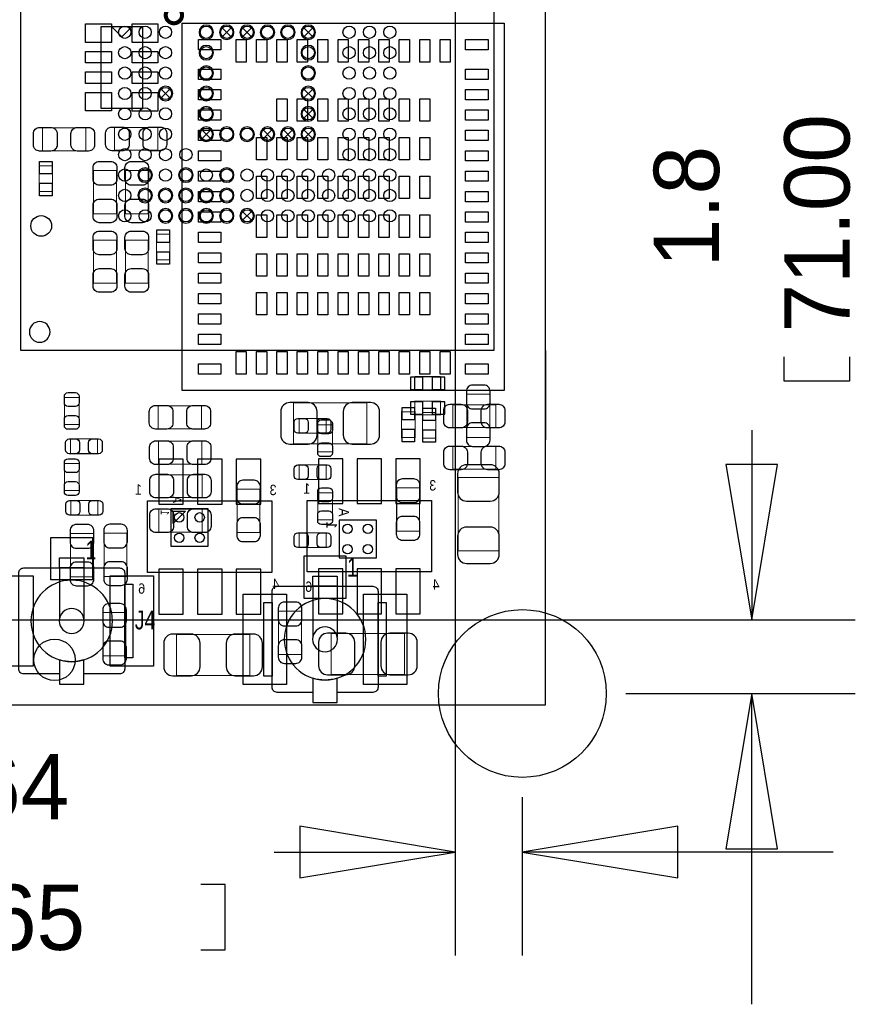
# Model space of a CAD drawing. Extents: x -11.4 to 75.8, y -7.3 to 45.
# Tile 9 of 13: x 48.3 to 68.8, y -7.3 to 16.8. Entities that reach past the tile are written whole.
import ezdxf

# ---------------------------------------------------------------- set-up
doc = ezdxf.new("R2010")
doc.units = 0
for name, color, linetype in [('BG_DIMENSION', 1, 'CONTINUOUS'), ('BG_OUTLINE', 3, 'CONTINUOUS'), ('PG_ASSEMBLY_BOTTOM', 40, 'CONTINUOUS'), ('PG_ASSEMBLY_TOP', 43, 'CONTINUOUS'), ('PIN_BOTTOM', 2, 'CONTINUOUS'), ('PIN_TOP', 171, 'CONTINUOUS')]:
    doc.layers.add(name, color=color, linetype=linetype)

msp = doc.modelspace()

# ---------------------------------------------------------------- linework, layer by layer
at = {"layer": 'BG_DIMENSION'}
for points in [[(59.001152, 25.4889), (59.001152, -6.147308)], [(68.666868, 8.532622), (68.666868, 7.935722), (67.066668, 7.935722), (67.066668, 8.532622)], [(66.266568, 6.735572), (66.266568, 2.0828)], [(65.631568, 5.8928), (66.266568, 2.0828), (66.901568, 5.8928), (65.631568, 5.8928)], [(10.705592, 2.0828), (68.806568, 2.0828)], [(63.183262, 0.2794), (68.806568, 0.2794)], [(66.901568, -3.5306), (66.266568, 0.2794), (65.631568, -3.5306), (66.901568, -3.5306)], [(66.266568, -7.3406), (66.266568, 0.2794)], [(60.643262, -2.2606), (60.643262, -6.147308)], [(55.191152, -4.242308), (59.001152, -3.607308), (55.191152, -2.972308), (55.191152, -4.242308)], [(64.453262, -2.972308), (60.643262, -3.607308), (64.453262, -4.242308), (64.453262, -2.972308)], [(54.558438, -3.607308), (59.001152, -3.607308)], [(68.263262, -3.607308), (60.643262, -3.607308)], [(52.761388, -6.007608), (53.358288, -6.007608), (53.358288, -4.407408), (52.761388, -4.407408)]]:
    msp.add_lwpolyline(points, dxfattribs=at)
at = {"layer": 'BG_OUTLINE'}
msp.add_lwpolyline([(6.031992, 30.1117), (6.031992, 0), (61.210952, 0), (61.210952, 30.1117)], close=True, dxfattribs=at)
msp.add_lwpolyline([(6.031992, 30.1117), (6.031992, 0), (61.210952, 0), (61.210952, 30.1117)], close=True, dxfattribs=at)
for points in [[(61.210952, 8.69188), (61.210952, 6.499606)], [(61.210952, 0.20828), (61.210952, 2.400554)]]:
    msp.add_lwpolyline(points, dxfattribs=at)
at = {"layer": 'PG_ASSEMBLY_BOTTOM'}
for points in [[(59.947302, 21.790152), (59.947302, 8.690102), (48.347376, 8.690102), (48.347376, 21.790152)], [(58.636408, 8.049768), (58.636408, 7.719568), (58.006488, 7.719568), (58.006488, 8.049768)], [(52.084224, 4.747768), (52.384198, 4.747768), (52.084224, 4.447794)]]:
    msp.add_lwpolyline(points, close=True, dxfattribs=at)
for points in [[(53.075078, 16.489934, 1), (52.719478, 16.489934, 1), (53.075078, 16.489934)], [(53.57495, 16.489934, 1), (53.21935, 16.489934, 1), (53.57495, 16.489934)], [(54.075076, 16.489934, 1), (53.719476, 16.489934, 1), (54.075076, 16.489934)], [(54.574948, 16.489934, 1), (54.219348, 16.489934, 1), (54.574948, 16.489934)], [(55.075074, 16.489934, 1), (54.719474, 16.489934, 1), (55.075074, 16.489934)], [(55.574946, 16.489934, 1), (55.219346, 16.489934, 1), (55.574946, 16.489934)], [(53.075078, 15.990062, 1), (52.719478, 15.990062, 1), (53.075078, 15.990062)], [(55.574946, 15.990062, 1), (55.219346, 15.990062, 1), (55.574946, 15.990062)], [(53.075078, 15.489936, 1), (52.719478, 15.489936, 1), (53.075078, 15.489936)], [(55.574946, 15.489936, 1), (55.219346, 15.489936, 1), (55.574946, 15.489936)], [(52.07508, 14.990064, 1), (51.71948, 14.990064, 1), (52.07508, 14.990064)], [(53.075078, 14.990064, 1), (52.719478, 14.990064, 1), (53.075078, 14.990064)], [(55.574946, 14.990064, 1), (55.219346, 14.990064, 1), (55.574946, 14.990064)], [(53.075078, 14.489938, 1), (52.719478, 14.489938, 1), (53.075078, 14.489938)], [(55.574946, 14.489938, 1), (55.219346, 14.489938, 1), (55.574946, 14.489938)], [(53.075078, 13.990066, 1), (52.719478, 13.990066, 1), (53.075078, 13.990066)], [(53.57495, 13.990066, 1), (53.21935, 13.990066, 1), (53.57495, 13.990066)], [(54.075076, 13.990066, 1), (53.719476, 13.990066, 1), (54.075076, 13.990066)], [(54.574948, 13.990066, 1), (54.219348, 13.990066, 1), (54.574948, 13.990066)], [(55.075074, 13.990066, 1), (54.719474, 13.990066, 1), (55.075074, 13.990066)], [(55.574946, 13.990066, 1), (55.219346, 13.990066, 1), (55.574946, 13.990066)], [(51.574954, 12.990068, 1), (51.219354, 12.990068, 1), (51.574954, 12.990068)], [(52.574952, 12.990068, 1), (52.219352, 12.990068, 1), (52.574952, 12.990068)], [(53.57495, 12.990068, 1), (53.21935, 12.990068, 1), (53.57495, 12.990068)], [(51.574954, 12.489942, 1), (51.219354, 12.489942, 1), (51.574954, 12.489942)], [(52.07508, 12.489942, 1), (51.71948, 12.489942, 1), (52.07508, 12.489942)], [(52.574952, 12.489942, 1), (52.219352, 12.489942, 1), (52.574952, 12.489942)], [(53.075078, 12.489942, 1), (52.719478, 12.489942, 1), (53.075078, 12.489942)], [(53.57495, 12.489942, 1), (53.21935, 12.489942, 1), (53.57495, 12.489942)], [(52.07508, 11.99007, 1), (51.71948, 11.99007, 1), (52.07508, 11.99007)], [(52.574952, 11.99007, 1), (52.219352, 11.99007, 1), (52.574952, 11.99007)], [(53.075078, 11.99007, 1), (52.719478, 11.99007, 1), (53.075078, 11.99007)], [(53.57495, 11.99007, 1), (53.21935, 11.99007, 1), (53.57495, 11.99007)], [(54.075076, 11.99007, 1), (53.719476, 11.99007, 1), (54.075076, 11.99007)], [(49.067212, 9.144, 1), (48.559212, 9.144, 1), (49.067212, 9.144)]]:
    msp.add_lwpolyline(points, format="xyb", dxfattribs=at)
for points in [[(53.522626, 16.364204), (53.522118, 16.364204), (53.271166, 16.615156)], [(53.27142, 16.364458), (53.271928, 16.364458), (53.52288, 16.61541)], [(54.022752, 16.364204), (54.022244, 16.364204), (53.771292, 16.615156)], [(53.771546, 16.364458), (53.772054, 16.364458), (54.023006, 16.61541)], [(55.522622, 16.364204), (55.522114, 16.364204), (55.271162, 16.615156)], [(55.271416, 16.364458), (55.271924, 16.364458), (55.522876, 16.61541)], [(52.022756, 14.864334), (52.022248, 14.864334), (51.771296, 15.115286)], [(51.77155, 14.864588), (51.772058, 14.864588), (52.02301, 15.11554)], [(55.522622, 14.864334), (55.522114, 14.864334), (55.271162, 15.115286)], [(55.271416, 14.864588), (55.271924, 14.864588), (55.522876, 15.11554)], [(55.522622, 14.364208), (55.522114, 14.364208), (55.271162, 14.61516)], [(55.271416, 14.364462), (55.271924, 14.364462), (55.522876, 14.615414)], [(53.022754, 13.864336), (53.022246, 13.864336), (52.771294, 14.115288)], [(52.771548, 13.86459), (52.772056, 13.86459), (53.023008, 14.115542)], [(54.522624, 13.864336), (54.522116, 13.864336), (54.271164, 14.115288)], [(54.271418, 13.86459), (54.271926, 13.86459), (54.522878, 14.115542)], [(55.02275, 13.864336), (55.022242, 13.864336), (54.77129, 14.115288)], [(54.771544, 13.86459), (54.772052, 13.86459), (55.023004, 14.115542)], [(55.522622, 13.864336), (55.522114, 13.864336), (55.271162, 14.115288)], [(55.271416, 13.86459), (55.271924, 13.86459), (55.522876, 14.115542)], [(54.022752, 11.86434), (54.022244, 11.86434), (53.771292, 12.115292)], [(53.771546, 11.864594), (53.772054, 11.864594), (54.023006, 12.115546)], [(51.457098, 4.999482), (54.50713, 4.999482), (54.50713, 3.249422), (51.457098, 3.249422), (51.457098, 4.999482)], [(55.368952, 5.008626), (58.418984, 5.008626), (58.418984, 3.258566), (55.368952, 3.258566), (55.368952, 5.008626)], [(52.943252, 4.806696), (52.025296, 4.806696), (52.025296, 3.88874), (52.943252, 3.88874), (52.943252, 4.806696)], [(57.067958, 4.525264), (56.150002, 4.525264), (56.150002, 3.607308), (57.067958, 3.607308), (57.067958, 4.525264)]]:
    msp.add_lwpolyline(points, dxfattribs=at)
for points, const_width in [([(59.284362, 6.557772), (59.844178, 6.557772), (59.844178, 7.617968), (59.284362, 7.617968), (59.284362, 6.557772)], 0.024892), ([(56.833262, 6.402324), (56.833262, 7.402576), (55.033418, 7.402576), (55.033418, 6.402324), (56.833262, 6.402324)], 0.024892), ([(58.636408, 7.444486), (58.006488, 7.444486), (58.006488, 7.114286), (58.636408, 7.114286), (58.636408, 7.444486)], 0.0254), ([(59.067954, 3.777488), (60.068206, 3.777488), (60.068206, 5.577332), (59.067954, 5.577332), (59.067954, 3.777488)], 0.024892), ([(57.563512, 4.259326), (58.123328, 4.259326), (58.123328, 5.319522), (57.563512, 5.319522), (57.563512, 4.259326)], 0.024892), ([(53.651658, 4.226306), (54.211474, 4.226306), (54.211474, 5.286502), (53.651658, 5.286502), (53.651658, 4.226306)], 0.024892), ([(49.568862, 3.141472), (50.128678, 3.141472), (50.128678, 4.201668), (49.568862, 4.201668), (49.568862, 3.141472)], 0.024892), ([(50.951384, 4.208526), (50.391568, 4.208526), (50.391568, 3.14833), (50.951384, 3.14833), (50.951384, 4.208526)], 0.024892), ([(50.366676, 1.202944), (50.926492, 1.202944), (50.926492, 2.26314), (50.366676, 2.26314), (50.366676, 1.202944)], 0.024892), ([(54.670452, 1.237742), (55.230268, 1.237742), (55.230268, 2.297938), (54.670452, 2.297938), (54.670452, 1.237742)], 0.024892), ([(52.164488, 1.724406), (52.164488, 0.724154), (53.964332, 0.724154), (53.964332, 1.724406), (52.164488, 1.724406)], 0.024892), ([(55.957978, 1.748536), (55.957978, 0.748284), (57.757822, 0.748284), (57.757822, 1.748536), (55.957978, 1.748536)], 0.024892)]:
    msp.add_lwpolyline(points, dxfattribs=dict(at, const_width=const_width))
at = {"layer": 'PG_ASSEMBLY_TOP', "const_width": 0.100076}
msp.add_lwpolyline([(52.30241, 16.911066, 0.99992), (51.902868, 16.911066, 1.00008), (52.30241, 16.911066)], format="xyb", dxfattribs=at)
at = {"layer": 'PG_ASSEMBLY_TOP'}
for points in [[(52.302664, 16.711168), (60.202572, 16.711168), (60.202572, 7.710932), (52.302664, 7.710932)], [(49.897538, 3.607562), (49.897538, 3.358134), (49.29759, 3.358134), (49.29759, 3.607562)], [(56.107838, 3.156966), (56.107838, 2.907538), (55.50789, 2.907538), (55.50789, 3.156966)], [(51.096164, 2.959862), (51.096164, 1.156462), (50.897536, 1.156462), (50.897536, 2.959862)], [(54.507892, 2.509266), (54.507892, 0.705866), (54.309264, 0.705866), (54.309264, 2.509266)], [(57.306464, 2.509266), (57.306464, 0.705866), (57.107836, 0.705866), (57.107836, 2.509266)]]:
    msp.add_lwpolyline(points, close=True, dxfattribs=at)
for points in [[(51.331622, 16.63065), (51.331622, 14.62405), (50.315622, 14.62405), (50.315622, 16.63065), (51.331622, 16.63065)], [(50.823622, 16.38173), (50.569622, 16.63573)], [(50.823622, 16.38173), (51.077622, 16.63573)], [(49.29759, 3.358134), (49.29759, 2.112264)], [(49.897538, 3.358134), (49.897538, 2.112264)], [(55.50789, 2.907538), (55.50789, 1.661668)], [(56.107838, 2.907538), (56.107838, 1.661668)], [(50.770536, 0.75819), (49.897538, 0.75819)], [(56.980836, 0.307594), (56.107838, 0.307594)]]:
    msp.add_lwpolyline(points, dxfattribs=at)
for points, const_width in [([(49.939956, 14.146784), (49.939956, 13.586968), (48.87976, 13.586968), (48.87976, 14.146784), (49.939956, 14.146784)], 0.024892), ([(51.707542, 14.156944), (51.707542, 13.597128), (50.647346, 13.597128), (50.647346, 14.156944), (51.707542, 14.156944)], 0.024892), ([(48.79721, 12.58697), (48.79721, 13.21689), (49.12741, 13.21689), (49.12741, 12.58697), (48.79721, 12.58697)], 0.0254), ([(50.133504, 13.102336), (50.69332, 13.102336), (50.69332, 12.04214), (50.133504, 12.04214), (50.133504, 13.102336)], 0.024892), ([(50.913538, 13.102336), (51.473354, 13.102336), (51.473354, 12.04214), (50.913538, 12.04214), (50.913538, 13.102336)], 0.024892), ([(50.69332, 10.33526), (50.133504, 10.33526), (50.133504, 11.395456), (50.69332, 11.395456), (50.69332, 10.33526)], 0.024892), ([(51.473354, 10.33526), (50.913538, 10.33526), (50.913538, 11.395456), (51.473354, 11.395456), (51.473354, 10.33526)], 0.024892), ([(52.00396, 11.538204), (52.00396, 10.908284), (51.67376, 10.908284), (51.67376, 11.538204), (52.00396, 11.538204)], 0.0254), ([(49.417224, 7.535926), (49.777396, 7.535926), (49.777396, 6.876034), (49.417224, 6.876034), (49.417224, 7.535926)], 0.024892), ([(51.719226, 6.771132), (51.719226, 7.330948), (52.779422, 7.330948), (52.779422, 6.771132), (51.719226, 6.771132)], 0.024892), ([(59.996832, 7.35965), (59.996832, 6.799834), (58.936636, 6.799834), (58.936636, 7.35965), (59.996832, 7.35965)], 0.024892), ([(55.17261, 6.660896), (55.17261, 7.021068), (55.832502, 7.021068), (55.832502, 6.660896), (55.17261, 6.660896)], 0.024892), ([(57.683654, 6.555486), (57.683654, 7.185406), (58.013854, 7.185406), (58.013854, 6.555486), (57.683654, 6.555486)], 0.0254), ([(58.194448, 6.54177), (58.194448, 7.17169), (58.524648, 7.17169), (58.524648, 6.54177), (58.194448, 6.54177)], 0.0254), ([(55.627524, 6.865874), (55.987696, 6.865874), (55.987696, 6.205982), (55.627524, 6.205982), (55.627524, 6.865874)], 0.024892), ([(49.567592, 6.158992), (49.567592, 6.519164), (50.227484, 6.519164), (50.227484, 6.158992), (49.567592, 6.158992)], 0.024892), ([(51.72837, 5.902706), (51.72837, 6.462522), (52.788566, 6.462522), (52.788566, 5.902706), (51.72837, 5.902706)], 0.024892), ([(59.996832, 6.33603), (59.996832, 5.776214), (58.936636, 5.776214), (58.936636, 6.33603), (59.996832, 6.33603)], 0.024892), ([(49.417224, 5.914136), (49.777396, 5.914136), (49.777396, 5.254244), (49.417224, 5.254244), (49.417224, 5.914136)], 0.024892), ([(55.832502, 5.882894), (55.832502, 5.522722), (55.17261, 5.522722), (55.17261, 5.882894), (55.832502, 5.882894)], 0.024892), ([(51.73218, 5.083556), (51.73218, 5.643372), (52.792376, 5.643372), (52.792376, 5.083556), (51.73218, 5.083556)], 0.024892), ([(55.627524, 5.199634), (55.987696, 5.199634), (55.987696, 4.539742), (55.627524, 4.539742), (55.627524, 5.199634)], 0.024892), ([(49.576736, 4.652772), (49.576736, 5.012944), (50.236628, 5.012944), (50.236628, 4.652772), (49.576736, 4.652772)], 0.024892), ([(51.73218, 4.236466), (51.73218, 4.796282), (52.792376, 4.796282), (52.792376, 4.236466), (51.73218, 4.236466)], 0.024892), ([(55.832502, 4.216654), (55.832502, 3.856482), (55.17261, 3.856482), (55.17261, 4.216654), (55.832502, 4.216654)], 0.024892)]:
    msp.add_lwpolyline(points, dxfattribs=dict(at, const_width=const_width))
for points in [[(49.29759, 0.75819), (48.424592, 0.75819, -0.414214), (48.297592, 0.88519), (48.297592, 3.231134, -0.414214), (48.424592, 3.358134), (50.770536, 3.358134, -0.414214), (50.897536, 3.231134), (50.897536, 0.88519, -0.414214), (50.770536, 0.75819)], [(50.597562, 2.058162, 1), (48.597566, 2.058162, 1), (50.597562, 2.058162)], [(55.50789, 0.307594), (54.634892, 0.307594, -0.414214), (54.507892, 0.434594), (54.507892, 2.780538, -0.414214), (54.634892, 2.907538), (56.980836, 2.907538, -0.414214), (57.107836, 2.780538), (57.107836, 0.434594, -0.414214), (56.980836, 0.307594)], [(56.807862, 1.607566, 1), (54.807866, 1.607566, 1), (56.807862, 1.607566)], [(49.902364, 2.058162, 1), (49.292764, 2.058162, 1), (49.902364, 2.058162)], [(56.112664, 1.607566, 1), (55.503064, 1.607566, 1), (56.112664, 1.607566)]]:
    msp.add_lwpolyline(points, format="xyb", dxfattribs=at)
for points in [[(49.29759, 1.104392), (49.29759, 0.508762), (49.897538, 0.508762), (49.897538, 1.104392, -0.076601), (49.597564, 1.058164, -0.076974)], [(55.50789, 0.653796), (55.50789, 0.058166), (56.107838, 0.058166), (56.107838, 0.653796, -0.076601), (55.807864, 0.607568, -0.076974)]]:
    msp.add_lwpolyline(points, format="xyb", close=True, dxfattribs=at)
at = {"layer": 'PIN_BOTTOM'}
for points in [[(58.206894, 7.732268), (58.206894, 8.037068), (57.902094, 8.037068), (57.902094, 7.732268)], [(58.740802, 7.732268), (58.740802, 8.037068), (58.436002, 8.037068), (58.436002, 7.732268)], [(58.206894, 7.126986), (58.206894, 7.431786), (57.902094, 7.431786), (57.902094, 7.126986)], [(58.740802, 7.126986), (58.740802, 7.431786), (58.436002, 7.431786), (58.436002, 7.126986)], [(51.732434, 6.024372), (51.732434, 4.924552), (52.331874, 4.924552), (52.331874, 6.024372)], [(52.682394, 6.024372), (52.682394, 4.924552), (53.281834, 4.924552), (53.281834, 6.024372)], [(53.632354, 6.024372), (53.632354, 4.924552), (54.231794, 4.924552), (54.231794, 6.024372)], [(55.644288, 6.033516), (55.644288, 4.933696), (56.243728, 4.933696), (56.243728, 6.033516)], [(56.594248, 6.033516), (56.594248, 4.933696), (57.193688, 4.933696), (57.193688, 6.033516)], [(57.544208, 6.033516), (57.544208, 4.933696), (58.143648, 4.933696), (58.143648, 6.033516)], [(51.732434, 3.324352), (51.732434, 2.224532), (52.331874, 2.224532), (52.331874, 3.324352)], [(52.682394, 3.324352), (52.682394, 2.224532), (53.281834, 2.224532), (53.281834, 3.324352)], [(53.632354, 3.324352), (53.632354, 2.224532), (54.231794, 2.224532), (54.231794, 3.324352)], [(55.644288, 3.333496), (55.644288, 2.233676), (56.243728, 2.233676), (56.243728, 3.333496)], [(56.594248, 3.333496), (56.594248, 2.233676), (57.193688, 2.233676), (57.193688, 3.333496)], [(57.544208, 3.333496), (57.544208, 2.233676), (58.143648, 2.233676), (58.143648, 3.333496)]]:
    msp.add_lwpolyline(points, close=True, dxfattribs=at)
for points in [[(59.274202, 7.687818), (59.274202, 7.40791, 0.414846), (59.424316, 7.257796), (59.704224, 7.257796, 0.414846), (59.854338, 7.40791), (59.854338, 7.687818, 0.414846), (59.704224, 7.837932), (59.424316, 7.837932, 0.414846)], [(54.943248, 6.392418), (55.393336, 6.392418, 0.414414), (55.6133, 6.612382), (55.6133, 7.192518, 0.414414), (55.393336, 7.412482), (54.943248, 7.412482, 0.414414), (54.723284, 7.192518), (54.723284, 6.612382, 0.414414)], [(56.923432, 7.412482), (56.473344, 7.412482, 0.414414), (56.25338, 7.192518), (56.25338, 6.612382, 0.414414), (56.473344, 6.392418), (56.923432, 6.392418, 0.414414), (57.143396, 6.612382), (57.143396, 7.192518, 0.414414)], [(59.854338, 6.487922), (59.854338, 6.76783, 0.414846), (59.704224, 6.917944), (59.424316, 6.917944, 0.414846), (59.274202, 6.76783), (59.274202, 6.487922, 0.414846), (59.424316, 6.337808), (59.704224, 6.337808, 0.414846)], [(59.058048, 5.667502), (59.058048, 5.217414, 0.414414), (59.278012, 4.99745), (59.858148, 4.99745, 0.414414), (60.078112, 5.217414), (60.078112, 5.667502, 0.414414), (59.858148, 5.887466), (59.278012, 5.887466, 0.414414)], [(53.641498, 5.356352), (53.641498, 5.076444, 0.414846), (53.791612, 4.92633), (54.07152, 4.92633, 0.414846), (54.221634, 5.076444), (54.221634, 5.356352, 0.414846), (54.07152, 5.506466), (53.791612, 5.506466, 0.414846)], [(57.553352, 5.389372), (57.553352, 5.109464, 0.414846), (57.703466, 4.95935), (57.983374, 4.95935, 0.414846), (58.133488, 5.109464), (58.133488, 5.389372, 0.414846), (57.983374, 5.539486), (57.703466, 5.539486, 0.414846)], [(54.221634, 4.156456), (54.221634, 4.436364, 0.414846), (54.07152, 4.586478), (53.791612, 4.586478, 0.414846), (53.641498, 4.436364), (53.641498, 4.156456, 0.414846), (53.791612, 4.006342), (54.07152, 4.006342, 0.414846)], [(58.133488, 4.189476), (58.133488, 4.469384, 0.414846), (57.983374, 4.619498), (57.703466, 4.619498, 0.414846), (57.553352, 4.469384), (57.553352, 4.189476, 0.414846), (57.703466, 4.039362), (57.983374, 4.039362, 0.414846)], [(49.558702, 4.271518), (49.558702, 3.99161, 0.414846), (49.708816, 3.841496), (49.988724, 3.841496, 0.414846), (50.138838, 3.99161), (50.138838, 4.271518, 0.414846), (49.988724, 4.421632), (49.708816, 4.421632, 0.414846)], [(50.381408, 4.278376), (50.381408, 3.998468, 0.414846), (50.531522, 3.848354), (50.81143, 3.848354, 0.414846), (50.961544, 3.998468), (50.961544, 4.278376, 0.414846), (50.81143, 4.42849), (50.531522, 4.42849, 0.414846)], [(60.078112, 3.687318), (60.078112, 4.137406, 0.414414), (59.858148, 4.35737), (59.278012, 4.35737, 0.414414), (59.058048, 4.137406), (59.058048, 3.687318, 0.414414), (59.278012, 3.467354), (59.858148, 3.467354, 0.414414)], [(50.138838, 3.071622), (50.138838, 3.35153, 0.414846), (49.988724, 3.501644), (49.708816, 3.501644, 0.414846), (49.558702, 3.35153), (49.558702, 3.071622, 0.414846), (49.708816, 2.921508), (49.988724, 2.921508, 0.414846)], [(50.961544, 3.07848), (50.961544, 3.358388, 0.414846), (50.81143, 3.508502), (50.531522, 3.508502, 0.414846), (50.381408, 3.358388), (50.381408, 3.07848, 0.414846), (50.531522, 2.928366), (50.81143, 2.928366, 0.414846)], [(50.356516, 2.33299), (50.356516, 2.053082, 0.414846), (50.50663, 1.902968), (50.786538, 1.902968, 0.414846), (50.936652, 2.053082), (50.936652, 2.33299, 0.414846), (50.786538, 2.483104), (50.50663, 2.483104, 0.414846)], [(54.660292, 2.367788), (54.660292, 2.08788, 0.414846), (54.810406, 1.937766), (55.090314, 1.937766, 0.414846), (55.240428, 2.08788), (55.240428, 2.367788, 0.414846), (55.090314, 2.517902), (54.810406, 2.517902, 0.414846)], [(52.074318, 0.714248), (52.524406, 0.714248, 0.414414), (52.74437, 0.934212), (52.74437, 1.514348, 0.414414), (52.524406, 1.734312), (52.074318, 1.734312, 0.414414), (51.854354, 1.514348), (51.854354, 0.934212, 0.414414)], [(54.054502, 1.734312), (53.604414, 1.734312, 0.414414), (53.38445, 1.514348), (53.38445, 0.934212, 0.414414), (53.604414, 0.714248), (54.054502, 0.714248, 0.414414), (54.274466, 0.934212), (54.274466, 1.514348, 0.414414)], [(55.867808, 0.738378), (56.317896, 0.738378, 0.414414), (56.53786, 0.958342), (56.53786, 1.538478, 0.414414), (56.317896, 1.758442), (55.867808, 1.758442, 0.414414), (55.647844, 1.538478), (55.647844, 0.958342, 0.414414)], [(57.847992, 1.758442), (57.397904, 1.758442, 0.414414), (57.17794, 1.538478), (57.17794, 0.958342, 0.414414), (57.397904, 0.738378), (57.847992, 0.738378, 0.414414), (58.067956, 0.958342), (58.067956, 1.538478, 0.414414)], [(50.936652, 1.133094), (50.936652, 1.413002, 0.414846), (50.786538, 1.563116), (50.50663, 1.563116, 0.414846), (50.356516, 1.413002), (50.356516, 1.133094, 0.414846), (50.50663, 0.98298), (50.786538, 0.98298, 0.414846)], [(55.240428, 1.167892), (55.240428, 1.4478, 0.414846), (55.090314, 1.597914), (54.810406, 1.597914, 0.414846), (54.660292, 1.4478), (54.660292, 1.167892, 0.414846), (54.810406, 1.017778), (55.090314, 1.017778, 0.414846)]]:
    msp.add_lwpolyline(points, format="xyb", close=True, dxfattribs=at)
for centre, radius in [((50.897282, 16.489934), 0.149987), ((51.397154, 16.489934), 0.149987), ((51.89728, 16.489934), 0.149987), ((52.897278, 16.489934), 0.149987), ((53.39715, 16.489934), 0.149987), ((53.897276, 16.489934), 0.149987), ((54.397148, 16.489934), 0.149987), ((54.897274, 16.489934), 0.149987), ((55.397146, 16.489934), 0.149987), ((56.397144, 16.489934), 0.149987), ((56.89727, 16.489934), 0.149987), ((57.397142, 16.489934), 0.149987), ((50.897282, 15.990062), 0.149987), ((51.397154, 15.990062), 0.149987), ((51.89728, 15.990062), 0.149987), ((52.897278, 15.990062), 0.149987), ((55.397146, 15.990062), 0.149987), ((56.397144, 15.990062), 0.149987), ((56.89727, 15.990062), 0.149987), ((57.397142, 15.990062), 0.149987), ((50.897282, 15.489936), 0.149987), ((51.397154, 15.489936), 0.149987), ((51.89728, 15.489936), 0.149987), ((52.897278, 15.489936), 0.149987), ((55.397146, 15.489936), 0.149987), ((56.397144, 15.489936), 0.149987), ((56.89727, 15.489936), 0.149987), ((57.397142, 15.489936), 0.149987), ((50.897282, 14.990064), 0.149987), ((51.397154, 14.990064), 0.149987), ((51.89728, 14.990064), 0.149987), ((52.897278, 14.990064), 0.149987), ((55.397146, 14.990064), 0.149987), ((56.397144, 14.990064), 0.149987), ((56.89727, 14.990064), 0.149987), ((57.397142, 14.990064), 0.149987), ((50.897282, 14.489938), 0.149987), ((51.397154, 14.489938), 0.149987), ((51.89728, 14.489938), 0.149987), ((52.897278, 14.489938), 0.149987), ((55.397146, 14.489938), 0.149987), ((56.397144, 14.489938), 0.149987), ((56.89727, 14.489938), 0.149987), ((57.397142, 14.489938), 0.149987), ((50.897282, 13.990066), 0.149987), ((51.397154, 13.990066), 0.149987), ((51.89728, 13.990066), 0.149987), ((52.897278, 13.990066), 0.149987), ((53.39715, 13.990066), 0.149987), ((53.897276, 13.990066), 0.149987), ((54.397148, 13.990066), 0.149987), ((54.897274, 13.990066), 0.149987), ((55.397146, 13.990066), 0.149987), ((56.397144, 13.990066), 0.149987), ((56.89727, 13.990066), 0.149987), ((57.397142, 13.990066), 0.149987), ((50.897282, 13.48994), 0.149987), ((51.397154, 13.48994), 0.149987), ((51.89728, 13.48994), 0.149987), ((52.397152, 13.48994), 0.149987), ((56.397144, 13.48994), 0.149987), ((56.89727, 13.48994), 0.149987), ((57.397142, 13.48994), 0.149987), ((50.897282, 12.990068), 0.149987), ((51.397154, 12.990068), 0.149987), ((51.89728, 12.990068), 0.149987), ((52.397152, 12.990068), 0.149987), ((52.897278, 12.990068), 0.149987), ((53.39715, 12.990068), 0.149987), ((53.897276, 12.990068), 0.149987), ((54.397148, 12.990068), 0.149987), ((54.897274, 12.990068), 0.149987), ((55.397146, 12.990068), 0.149987), ((55.897272, 12.990068), 0.149987), ((56.397144, 12.990068), 0.149987), ((56.89727, 12.990068), 0.149987), ((57.397142, 12.990068), 0.149987), ((50.897282, 12.489942), 0.149987), ((51.397154, 12.489942), 0.149987), ((51.89728, 12.489942), 0.149987), ((52.397152, 12.489942), 0.149987), ((52.897278, 12.489942), 0.149987), ((53.39715, 12.489942), 0.149987), ((53.897276, 12.489942), 0.149987), ((54.397148, 12.489942), 0.149987), ((54.897274, 12.489942), 0.149987), ((55.397146, 12.489942), 0.149987), ((55.897272, 12.489942), 0.149987), ((56.397144, 12.489942), 0.149987), ((56.89727, 12.489942), 0.149987), ((57.397142, 12.489942), 0.149987), ((50.897282, 11.99007), 0.149987), ((51.397154, 11.99007), 0.149987), ((51.89728, 11.99007), 0.149987), ((52.397152, 11.99007), 0.149987), ((52.897278, 11.99007), 0.149987), ((53.39715, 11.99007), 0.149987), ((53.897276, 11.99007), 0.149987), ((54.397148, 11.99007), 0.149987), ((54.897274, 11.99007), 0.149987), ((55.397146, 11.99007), 0.149987), ((55.897272, 11.99007), 0.149987), ((56.397144, 11.99007), 0.149987), ((56.89727, 11.99007), 0.149987), ((57.397142, 11.99007), 0.149987), ((52.234338, 4.597654), 0.115062), ((52.73421, 4.597654), 0.115062), ((56.359044, 4.316222), 0.115062), ((56.858916, 4.316222), 0.115062), ((52.234338, 4.097782), 0.115062), ((52.73421, 4.097782), 0.115062), ((56.359044, 3.81635), 0.115062), ((56.858916, 3.81635), 0.115062), ((60.644532, 0.2794), 2.0574), ((49.17694, 1.1049), 0.508)]:
    msp.add_circle(centre, radius, dxfattribs=at)
at = {"layer": 'PIN_TOP'}
for points in [[(49.934622, 16.69796), (50.569622, 16.69796), (50.569622, 16.24076), (49.934622, 16.24076)], [(51.077622, 16.694658), (51.712622, 16.694658), (51.712622, 16.237458), (51.077622, 16.237458)], [(52.702587, 16.311118), (53.252497, 16.311118), (53.252497, 16.061182), (52.702587, 16.061182)], [(53.877464, 16.310991), (53.877464, 15.761081), (53.627528, 15.761081), (53.627528, 16.310991)], [(54.37759, 16.310991), (54.37759, 15.761081), (54.127654, 15.761081), (54.127654, 16.310991)], [(54.877462, 16.310991), (54.877462, 15.761081), (54.627526, 15.761081), (54.627526, 16.310991)], [(55.377588, 16.310991), (55.377588, 15.761081), (55.127652, 15.761081), (55.127652, 16.310991)], [(55.87746, 16.310991), (55.87746, 15.761081), (55.627524, 15.761081), (55.627524, 16.310991)], [(56.377586, 16.310991), (56.377586, 15.761081), (56.12765, 15.761081), (56.12765, 16.310991)], [(56.877712, 16.310991), (56.877712, 15.761081), (56.627776, 15.761081), (56.627776, 16.310991)], [(57.377584, 16.310991), (57.377584, 15.761081), (57.127648, 15.761081), (57.127648, 16.310991)], [(57.87771, 16.310991), (57.87771, 15.761081), (57.627774, 15.761081), (57.627774, 16.310991)], [(58.377582, 16.310991), (58.377582, 15.761081), (58.127646, 15.761081), (58.127646, 16.310991)], [(58.877708, 16.310991), (58.877708, 15.761081), (58.627772, 15.761081), (58.627772, 16.310991)], [(59.252739, 16.311118), (59.802649, 16.311118), (59.802649, 16.061182), (59.252739, 16.061182)], [(49.934622, 16.017494), (50.569622, 16.017494), (50.569622, 15.738094), (49.934622, 15.738094)], [(51.077622, 16.016732), (51.712622, 16.016732), (51.712622, 15.737332), (51.077622, 15.737332)], [(49.934622, 15.517368), (50.569622, 15.517368), (50.569622, 15.237968), (49.934622, 15.237968)], [(51.077622, 15.516606), (51.712622, 15.516606), (51.712622, 15.237206), (51.077622, 15.237206)], [(53.252497, 15.336012), (52.702587, 15.336012), (52.702587, 15.585948), (53.252497, 15.585948)], [(59.252739, 15.585948), (59.802649, 15.585948), (59.802649, 15.336012), (59.252739, 15.336012)], [(49.934622, 15.017242), (50.569622, 15.017242), (50.569622, 14.560042), (49.934622, 14.560042)], [(51.077622, 15.01648), (51.712622, 15.01648), (51.712622, 14.55928), (51.077622, 14.55928)], [(53.252497, 14.83614), (52.702587, 14.83614), (52.702587, 15.086076), (53.252497, 15.086076)], [(59.252739, 15.086076), (59.802649, 15.086076), (59.802649, 14.83614), (59.252739, 14.83614)], [(54.877462, 14.860905), (54.877462, 14.310995), (54.627526, 14.310995), (54.627526, 14.860905)], [(55.377588, 14.860905), (55.377588, 14.310995), (55.127652, 14.310995), (55.127652, 14.860905)], [(55.87746, 14.860905), (55.87746, 14.310995), (55.627524, 14.310995), (55.627524, 14.860905)], [(56.377586, 14.860905), (56.377586, 14.310995), (56.12765, 14.310995), (56.12765, 14.860905)], [(56.877712, 14.860905), (56.877712, 14.310995), (56.627776, 14.310995), (56.627776, 14.860905)], [(57.377584, 14.860905), (57.377584, 14.310995), (57.127648, 14.310995), (57.127648, 14.860905)], [(57.87771, 14.860905), (57.87771, 14.310995), (57.627774, 14.310995), (57.627774, 14.860905)], [(58.377582, 14.860905), (58.377582, 14.310995), (58.127646, 14.310995), (58.127646, 14.860905)], [(53.252497, 14.336014), (52.702587, 14.336014), (52.702587, 14.58595), (53.252497, 14.58595)], [(59.252739, 14.58595), (59.802649, 14.58595), (59.802649, 14.336014), (59.252739, 14.336014)], [(53.252497, 13.836142), (52.702587, 13.836142), (52.702587, 14.086078), (53.252497, 14.086078)], [(59.252739, 14.086078), (59.802649, 14.086078), (59.802649, 13.836142), (59.252739, 13.836142)], [(54.37759, 13.910945), (54.37759, 13.361035), (54.127654, 13.361035), (54.127654, 13.910945)], [(54.877462, 13.910945), (54.877462, 13.361035), (54.627526, 13.361035), (54.627526, 13.910945)], [(55.377588, 13.910945), (55.377588, 13.361035), (55.127652, 13.361035), (55.127652, 13.910945)], [(55.87746, 13.910945), (55.87746, 13.361035), (55.627524, 13.361035), (55.627524, 13.910945)], [(56.377586, 13.910945), (56.377586, 13.361035), (56.12765, 13.361035), (56.12765, 13.910945)], [(56.877712, 13.910945), (56.877712, 13.361035), (56.627776, 13.361035), (56.627776, 13.910945)], [(57.377584, 13.910945), (57.377584, 13.361035), (57.127648, 13.361035), (57.127648, 13.910945)], [(57.87771, 13.910945), (57.87771, 13.361035), (57.627774, 13.361035), (57.627774, 13.910945)], [(58.377582, 13.910945), (58.377582, 13.361035), (58.127646, 13.361035), (58.127646, 13.910945)], [(53.252497, 13.336016), (52.702587, 13.336016), (52.702587, 13.585952), (53.252497, 13.585952)], [(59.252739, 13.585952), (59.802649, 13.585952), (59.802649, 13.336016), (59.252739, 13.336016)], [(49.11471, 13.016484), (48.80991, 13.016484), (48.80991, 13.321284), (49.11471, 13.321284)], [(53.252497, 12.836144), (52.702587, 12.836144), (52.702587, 13.08608), (53.252497, 13.08608)], [(59.252739, 13.08608), (59.802649, 13.08608), (59.802649, 12.836144), (59.252739, 12.836144)], [(54.37759, 12.960985), (54.37759, 12.411075), (54.127654, 12.411075), (54.127654, 12.960985)], [(54.877462, 12.960985), (54.877462, 12.411075), (54.627526, 12.411075), (54.627526, 12.960985)], [(55.377588, 12.960985), (55.377588, 12.411075), (55.127652, 12.411075), (55.127652, 12.960985)], [(55.87746, 12.960985), (55.87746, 12.411075), (55.627524, 12.411075), (55.627524, 12.960985)], [(56.377586, 12.960985), (56.377586, 12.411075), (56.12765, 12.411075), (56.12765, 12.960985)], [(56.877712, 12.960985), (56.877712, 12.411075), (56.627776, 12.411075), (56.627776, 12.960985)], [(57.377584, 12.960985), (57.377584, 12.411075), (57.127648, 12.411075), (57.127648, 12.960985)], [(57.87771, 12.960985), (57.87771, 12.411075), (57.627774, 12.411075), (57.627774, 12.960985)], [(58.377582, 12.960985), (58.377582, 12.411075), (58.127646, 12.411075), (58.127646, 12.960985)], [(49.11471, 12.482576), (48.80991, 12.482576), (48.80991, 12.787376), (49.11471, 12.787376)], [(53.252497, 12.336018), (52.702587, 12.336018), (52.702587, 12.585954), (53.252497, 12.585954)], [(59.252739, 12.585954), (59.802649, 12.585954), (59.802649, 12.336018), (59.252739, 12.336018)], [(53.252497, 11.836146), (52.702587, 11.836146), (52.702587, 12.086082), (53.252497, 12.086082)], [(59.252739, 12.086082), (59.802649, 12.086082), (59.802649, 11.836146), (59.252739, 11.836146)], [(54.37759, 12.011025), (54.37759, 11.461115), (54.127654, 11.461115), (54.127654, 12.011025)], [(54.877462, 12.011025), (54.877462, 11.461115), (54.627526, 11.461115), (54.627526, 12.011025)], [(55.377588, 12.011025), (55.377588, 11.461115), (55.127652, 11.461115), (55.127652, 12.011025)], [(55.87746, 12.011025), (55.87746, 11.461115), (55.627524, 11.461115), (55.627524, 12.011025)], [(56.377586, 12.011025), (56.377586, 11.461115), (56.12765, 11.461115), (56.12765, 12.011025)], [(56.877712, 12.011025), (56.877712, 11.461115), (56.627776, 11.461115), (56.627776, 12.011025)], [(57.377584, 12.011025), (57.377584, 11.461115), (57.127648, 11.461115), (57.127648, 12.011025)], [(57.87771, 12.011025), (57.87771, 11.461115), (57.627774, 11.461115), (57.627774, 12.011025)], [(58.377582, 12.011025), (58.377582, 11.461115), (58.127646, 11.461115), (58.127646, 12.011025)], [(51.68646, 11.642598), (51.99126, 11.642598), (51.99126, 11.337798), (51.68646, 11.337798)], [(53.252497, 11.33602), (52.702587, 11.33602), (52.702587, 11.585956), (53.252497, 11.585956)], [(59.252739, 11.585956), (59.802649, 11.585956), (59.802649, 11.33602), (59.252739, 11.33602)], [(51.68646, 11.10869), (51.99126, 11.10869), (51.99126, 10.80389), (51.68646, 10.80389)], [(53.252497, 10.836148), (52.702587, 10.836148), (52.702587, 11.086084), (53.252497, 11.086084)], [(54.37759, 11.061065), (54.37759, 10.511155), (54.127654, 10.511155), (54.127654, 11.061065)], [(54.877462, 11.061065), (54.877462, 10.511155), (54.627526, 10.511155), (54.627526, 11.061065)], [(55.377588, 11.061065), (55.377588, 10.511155), (55.127652, 10.511155), (55.127652, 11.061065)], [(55.87746, 11.061065), (55.87746, 10.511155), (55.627524, 10.511155), (55.627524, 11.061065)], [(56.377586, 11.061065), (56.377586, 10.511155), (56.12765, 10.511155), (56.12765, 11.061065)], [(56.877712, 11.061065), (56.877712, 10.511155), (56.627776, 10.511155), (56.627776, 11.061065)], [(57.377584, 11.061065), (57.377584, 10.511155), (57.127648, 10.511155), (57.127648, 11.061065)], [(57.87771, 11.061065), (57.87771, 10.511155), (57.627774, 10.511155), (57.627774, 11.061065)], [(58.377582, 11.061065), (58.377582, 10.511155), (58.127646, 10.511155), (58.127646, 11.061065)], [(59.252739, 11.086084), (59.802649, 11.086084), (59.802649, 10.836148), (59.252739, 10.836148)], [(53.252497, 10.336022), (52.702587, 10.336022), (52.702587, 10.585958), (53.252497, 10.585958)], [(59.252739, 10.585958), (59.802649, 10.585958), (59.802649, 10.336022), (59.252739, 10.336022)], [(53.252497, 9.83615), (52.702587, 9.83615), (52.702587, 10.086086), (53.252497, 10.086086)], [(54.37759, 10.111105), (54.37759, 9.561195), (54.127654, 9.561195), (54.127654, 10.111105)], [(54.877462, 10.111105), (54.877462, 9.561195), (54.627526, 9.561195), (54.627526, 10.111105)], [(55.377588, 10.111105), (55.377588, 9.561195), (55.127652, 9.561195), (55.127652, 10.111105)], [(55.87746, 10.111105), (55.87746, 9.561195), (55.627524, 9.561195), (55.627524, 10.111105)], [(56.377586, 10.111105), (56.377586, 9.561195), (56.12765, 9.561195), (56.12765, 10.111105)], [(56.877712, 10.111105), (56.877712, 9.561195), (56.627776, 9.561195), (56.627776, 10.111105)], [(57.377584, 10.111105), (57.377584, 9.561195), (57.127648, 9.561195), (57.127648, 10.111105)], [(57.87771, 10.111105), (57.87771, 9.561195), (57.627774, 9.561195), (57.627774, 10.111105)], [(58.377582, 10.111105), (58.377582, 9.561195), (58.127646, 9.561195), (58.127646, 10.111105)], [(59.252739, 10.086086), (59.802649, 10.086086), (59.802649, 9.83615), (59.252739, 9.83615)], [(53.252497, 9.336024), (52.702587, 9.336024), (52.702587, 9.58596), (53.252497, 9.58596)], [(59.252739, 9.58596), (59.802649, 9.58596), (59.802649, 9.336024), (59.252739, 9.336024)], [(53.252497, 8.836152), (52.702587, 8.836152), (52.702587, 9.086088), (53.252497, 9.086088)], [(59.252739, 9.086088), (59.802649, 9.086088), (59.802649, 8.836152), (59.252739, 8.836152)], [(53.627528, 8.110982), (53.627528, 8.660892), (53.877464, 8.660892), (53.877464, 8.110982)], [(54.127654, 8.110982), (54.127654, 8.660892), (54.37759, 8.660892), (54.37759, 8.110982)], [(54.627526, 8.110982), (54.627526, 8.660892), (54.877462, 8.660892), (54.877462, 8.110982)], [(55.127652, 8.110982), (55.127652, 8.660892), (55.377588, 8.660892), (55.377588, 8.110982)], [(55.627524, 8.110982), (55.627524, 8.660892), (55.87746, 8.660892), (55.87746, 8.110982)], [(56.12765, 8.110982), (56.12765, 8.660892), (56.377586, 8.660892), (56.377586, 8.110982)], [(56.627776, 8.110982), (56.627776, 8.660892), (56.877712, 8.660892), (56.877712, 8.110982)], [(57.127648, 8.110982), (57.127648, 8.660892), (57.377584, 8.660892), (57.377584, 8.110982)], [(57.627774, 8.110982), (57.627774, 8.660892), (57.87771, 8.660892), (57.87771, 8.110982)], [(58.127646, 8.110982), (58.127646, 8.660892), (58.377582, 8.660892), (58.377582, 8.110982)], [(58.627772, 8.110982), (58.627772, 8.660892), (58.877708, 8.660892), (58.877708, 8.110982)], [(53.252497, 8.110982), (52.702587, 8.110982), (52.702587, 8.360918), (53.252497, 8.360918)], [(59.252739, 8.360918), (59.802649, 8.360918), (59.802649, 8.110982), (59.252739, 8.110982)], [(58.001154, 6.985), (57.696354, 6.985), (57.696354, 7.2898), (58.001154, 7.2898)], [(58.511948, 6.971284), (58.207148, 6.971284), (58.207148, 7.276084), (58.511948, 7.276084)], [(58.001154, 6.451092), (57.696354, 6.451092), (57.696354, 6.755892), (58.001154, 6.755892)], [(58.511948, 6.437376), (58.207148, 6.437376), (58.207148, 6.742176), (58.511948, 6.742176)], [(50.105564, 4.103878), (50.105564, 3.062478), (49.089564, 3.062478), (49.089564, 4.103878)], [(56.315864, 3.653282), (56.315864, 2.611882), (55.299864, 2.611882), (55.299864, 3.653282)], [(48.655986, 3.163062), (48.655986, 0.953262), (47.589186, 0.953262), (47.589186, 3.163062)], [(51.605942, 3.163062), (51.605942, 0.953262), (50.539142, 0.953262), (50.539142, 3.163062)], [(54.866286, 2.712466), (54.866286, 0.502666), (53.799486, 0.502666), (53.799486, 2.712466)], [(57.816242, 2.712466), (57.816242, 0.502666), (56.749442, 0.502666), (56.749442, 2.712466)]]:
    msp.add_lwpolyline(points, close=True, dxfattribs=at)
for points in [[(48.80991, 14.156944), (49.089818, 14.156944, -0.414846), (49.239932, 14.00683), (49.239932, 13.726922, -0.414846), (49.089818, 13.576808), (48.80991, 13.576808, -0.414846), (48.659796, 13.726922), (48.659796, 14.00683, -0.414846)], [(50.009806, 13.576808), (49.729898, 13.576808, -0.414846), (49.579784, 13.726922), (49.579784, 14.00683, -0.414846), (49.729898, 14.156944), (50.009806, 14.156944, -0.414846), (50.15992, 14.00683), (50.15992, 13.726922, -0.414846)], [(50.577496, 14.167104), (50.857404, 14.167104, -0.414846), (51.007518, 14.01699), (51.007518, 13.737082, -0.414846), (50.857404, 13.586968), (50.577496, 13.586968, -0.414846), (50.427382, 13.737082), (50.427382, 14.01699, -0.414846)], [(51.777392, 13.586968), (51.497484, 13.586968, -0.414846), (51.34737, 13.737082), (51.34737, 14.01699, -0.414846), (51.497484, 14.167104), (51.777392, 14.167104, -0.414846), (51.927506, 14.01699), (51.927506, 13.737082, -0.414846)], [(50.70348, 13.172186), (50.70348, 12.892278, -0.414846), (50.553366, 12.742164), (50.273458, 12.742164, -0.414846), (50.123344, 12.892278), (50.123344, 13.172186, -0.414846), (50.273458, 13.3223), (50.553366, 13.3223, -0.414846)], [(51.483514, 13.172186), (51.483514, 12.892278, -0.414846), (51.3334, 12.742164), (51.053492, 12.742164, -0.414846), (50.903378, 12.892278), (50.903378, 13.172186, -0.414846), (51.053492, 13.3223), (51.3334, 13.3223, -0.414846)], [(50.123344, 11.97229), (50.123344, 12.252198, -0.414846), (50.273458, 12.402312), (50.553366, 12.402312, -0.414846), (50.70348, 12.252198), (50.70348, 11.97229, -0.414846), (50.553366, 11.822176), (50.273458, 11.822176, -0.414846)], [(50.903378, 11.97229), (50.903378, 12.252198, -0.414846), (51.053492, 12.402312), (51.3334, 12.402312, -0.414846), (51.483514, 12.252198), (51.483514, 11.97229, -0.414846), (51.3334, 11.822176), (51.053492, 11.822176, -0.414846)], [(50.70348, 11.465306), (50.70348, 11.185398, -0.414846), (50.553366, 11.035284), (50.273458, 11.035284, -0.414846), (50.123344, 11.185398), (50.123344, 11.465306, -0.414846), (50.273458, 11.61542), (50.553366, 11.61542, -0.414846)], [(51.483514, 11.465306), (51.483514, 11.185398, -0.414846), (51.3334, 11.035284), (51.053492, 11.035284, -0.414846), (50.903378, 11.185398), (50.903378, 11.465306, -0.414846), (51.053492, 11.61542), (51.3334, 11.61542, -0.414846)], [(50.123344, 10.26541), (50.123344, 10.545318, -0.414846), (50.273458, 10.695432), (50.553366, 10.695432, -0.414846), (50.70348, 10.545318), (50.70348, 10.26541, -0.414846), (50.553366, 10.115296), (50.273458, 10.115296, -0.414846)], [(50.903378, 10.26541), (50.903378, 10.545318, -0.414846), (51.053492, 10.695432), (51.3334, 10.695432, -0.414846), (51.483514, 10.545318), (51.483514, 10.26541, -0.414846), (51.3334, 10.115296), (51.053492, 10.115296, -0.414846)], [(49.777396, 7.565898), (49.777396, 7.405878, -0.413587), (49.687226, 7.315962), (49.507394, 7.315962, -0.413587), (49.417224, 7.405878), (49.417224, 7.565898, -0.413587), (49.507394, 7.655814), (49.687226, 7.655814, -0.413587)], [(51.649376, 7.341108), (51.929284, 7.341108, -0.414846), (52.079398, 7.190994), (52.079398, 6.911086, -0.414846), (51.929284, 6.760972), (51.649376, 6.760972, -0.414846), (51.499262, 6.911086), (51.499262, 7.190994, -0.414846)], [(52.849272, 6.760972), (52.569364, 6.760972, -0.414846), (52.41925, 6.911086), (52.41925, 7.190994, -0.414846), (52.569364, 7.341108), (52.849272, 7.341108, -0.414846), (52.999386, 7.190994), (52.999386, 6.911086, -0.414846)], [(58.866786, 7.36981), (59.146694, 7.36981, -0.414846), (59.296808, 7.219696), (59.296808, 6.939788, -0.414846), (59.146694, 6.789674), (58.866786, 6.789674, -0.414846), (58.716672, 6.939788), (58.716672, 7.219696, -0.414846)], [(60.066682, 6.789674), (59.786774, 6.789674, -0.414846), (59.63666, 6.939788), (59.63666, 7.219696, -0.414846), (59.786774, 7.36981), (60.066682, 7.36981, -0.414846), (60.216796, 7.219696), (60.216796, 6.939788, -0.414846)], [(49.417224, 6.846062), (49.417224, 7.006082, -0.413587), (49.507394, 7.095998), (49.687226, 7.095998, -0.413587), (49.777396, 7.006082), (49.777396, 6.846062, -0.413587), (49.687226, 6.756146), (49.507394, 6.756146, -0.413587)], [(55.142638, 7.021068), (55.302658, 7.021068, -0.413587), (55.392574, 6.930898), (55.392574, 6.751066, -0.413587), (55.302658, 6.660896), (55.142638, 6.660896, -0.413587), (55.052722, 6.751066), (55.052722, 6.930898, -0.413587)], [(55.862474, 6.660896), (55.702454, 6.660896, -0.413587), (55.612538, 6.751066), (55.612538, 6.930898, -0.413587), (55.702454, 7.021068), (55.862474, 7.021068, -0.413587), (55.95239, 6.930898), (55.95239, 6.751066, -0.413587)], [(55.987696, 6.895846), (55.987696, 6.735826, -0.413587), (55.897526, 6.64591), (55.717694, 6.64591, -0.413587), (55.627524, 6.735826), (55.627524, 6.895846, -0.413587), (55.717694, 6.985762), (55.897526, 6.985762, -0.413587)], [(49.53762, 6.519164), (49.69764, 6.519164, -0.413587), (49.787556, 6.428994), (49.787556, 6.249162, -0.413587), (49.69764, 6.158992), (49.53762, 6.158992, -0.413587), (49.447704, 6.249162), (49.447704, 6.428994, -0.413587)], [(50.257456, 6.158992), (50.097436, 6.158992, -0.413587), (50.00752, 6.249162), (50.00752, 6.428994, -0.413587), (50.097436, 6.519164), (50.257456, 6.519164, -0.413587), (50.347372, 6.428994), (50.347372, 6.249162, -0.413587)], [(51.65852, 6.472682), (51.938428, 6.472682, -0.414846), (52.088542, 6.322568), (52.088542, 6.04266, -0.414846), (51.938428, 5.892546), (51.65852, 5.892546, -0.414846), (51.508406, 6.04266), (51.508406, 6.322568, -0.414846)], [(52.858416, 5.892546), (52.578508, 5.892546, -0.414846), (52.428394, 6.04266), (52.428394, 6.322568, -0.414846), (52.578508, 6.472682), (52.858416, 6.472682, -0.414846), (53.00853, 6.322568), (53.00853, 6.04266, -0.414846)], [(55.627524, 6.17601), (55.627524, 6.33603, -0.413587), (55.717694, 6.425946), (55.897526, 6.425946, -0.413587), (55.987696, 6.33603), (55.987696, 6.17601, -0.413587), (55.897526, 6.086094), (55.717694, 6.086094, -0.413587)], [(58.866786, 6.34619), (59.146694, 6.34619, -0.414846), (59.296808, 6.196076), (59.296808, 5.916168, -0.414846), (59.146694, 5.766054), (58.866786, 5.766054, -0.414846), (58.716672, 5.916168), (58.716672, 6.196076, -0.414846)], [(60.066682, 5.766054), (59.786774, 5.766054, -0.414846), (59.63666, 5.916168), (59.63666, 6.196076, -0.414846), (59.786774, 6.34619), (60.066682, 6.34619, -0.414846), (60.216796, 6.196076), (60.216796, 5.916168, -0.414846)], [(49.777396, 5.944108), (49.777396, 5.784088, -0.413587), (49.687226, 5.694172), (49.507394, 5.694172, -0.413587), (49.417224, 5.784088), (49.417224, 5.944108, -0.413587), (49.507394, 6.034024), (49.687226, 6.034024, -0.413587)], [(55.142638, 5.882894), (55.302658, 5.882894, -0.413587), (55.392574, 5.792724), (55.392574, 5.612892, -0.413587), (55.302658, 5.522722), (55.142638, 5.522722, -0.413587), (55.052722, 5.612892), (55.052722, 5.792724, -0.413587)], [(55.862474, 5.522722), (55.702454, 5.522722, -0.413587), (55.612538, 5.612892), (55.612538, 5.792724, -0.413587), (55.702454, 5.882894), (55.862474, 5.882894, -0.413587), (55.95239, 5.792724), (55.95239, 5.612892, -0.413587)], [(51.66233, 5.653532), (51.942238, 5.653532, -0.414846), (52.092352, 5.503418), (52.092352, 5.22351, -0.414846), (51.942238, 5.073396), (51.66233, 5.073396, -0.414846), (51.512216, 5.22351), (51.512216, 5.503418, -0.414846)], [(52.862226, 5.073396), (52.582318, 5.073396, -0.414846), (52.432204, 5.22351), (52.432204, 5.503418, -0.414846), (52.582318, 5.653532), (52.862226, 5.653532, -0.414846), (53.01234, 5.503418), (53.01234, 5.22351, -0.414846)], [(49.417224, 5.224272), (49.417224, 5.384292, -0.413587), (49.507394, 5.474208), (49.687226, 5.474208, -0.413587), (49.777396, 5.384292), (49.777396, 5.224272, -0.413587), (49.687226, 5.134356), (49.507394, 5.134356, -0.413587)], [(55.987696, 5.229606), (55.987696, 5.069586, -0.413587), (55.897526, 4.97967), (55.717694, 4.97967, -0.413587), (55.627524, 5.069586), (55.627524, 5.229606, -0.413587), (55.717694, 5.319522), (55.897526, 5.319522, -0.413587)], [(49.546764, 5.012944), (49.706784, 5.012944, -0.413587), (49.7967, 4.922774), (49.7967, 4.742942, -0.413587), (49.706784, 4.652772), (49.546764, 4.652772, -0.413587), (49.456848, 4.742942), (49.456848, 4.922774, -0.413587)], [(50.2666, 4.652772), (50.10658, 4.652772, -0.413587), (50.016664, 4.742942), (50.016664, 4.922774, -0.413587), (50.10658, 5.012944), (50.2666, 5.012944, -0.413587), (50.356516, 4.922774), (50.356516, 4.742942, -0.413587)], [(51.66233, 4.806442), (51.942238, 4.806442, -0.414846), (52.092352, 4.656328), (52.092352, 4.37642, -0.414846), (51.942238, 4.226306), (51.66233, 4.226306, -0.414846), (51.512216, 4.37642), (51.512216, 4.656328, -0.414846)], [(52.862226, 4.226306), (52.582318, 4.226306, -0.414846), (52.432204, 4.37642), (52.432204, 4.656328, -0.414846), (52.582318, 4.806442), (52.862226, 4.806442, -0.414846), (53.01234, 4.656328), (53.01234, 4.37642, -0.414846)], [(55.627524, 4.50977), (55.627524, 4.66979, -0.413587), (55.717694, 4.759706), (55.897526, 4.759706, -0.413587), (55.987696, 4.66979), (55.987696, 4.50977, -0.413587), (55.897526, 4.419854), (55.717694, 4.419854, -0.413587)], [(55.142638, 4.216654), (55.302658, 4.216654, -0.413587), (55.392574, 4.126484), (55.392574, 3.946652, -0.413587), (55.302658, 3.856482), (55.142638, 3.856482, -0.413587), (55.052722, 3.946652), (55.052722, 4.126484, -0.413587)], [(55.862474, 3.856482), (55.702454, 3.856482, -0.413587), (55.612538, 3.946652), (55.612538, 4.126484, -0.413587), (55.702454, 4.216654), (55.862474, 4.216654, -0.413587), (55.95239, 4.126484), (55.95239, 3.946652, -0.413587)]]:
    msp.add_lwpolyline(points, format="xyb", close=True, dxfattribs=at)
for centre, radius in [((48.84928, 11.74242), 0.254), ((60.644532, 0.2794), 2.0574)]:
    msp.add_circle(centre, radius, dxfattribs=at)

# ---------------------------------------------------------------- texts
at = {"layer": 'BG_DIMENSION'}
for s, p in [('71.00', (68.666868, 9.129522)), ('1.8', (65.466468, 10.729722))]:
    msp.add_text(s, height=1.6002, rotation=90, dxfattribs=at).set_placement(p)
for s, p in [('1.64', (45.369988, -2.807208)), ('64.65', (44.569888, -6.007608))]:
    msp.add_text(s, height=1.6002, dxfattribs=at).set_placement(p)
at = {"layer": 'PG_ASSEMBLY_BOTTOM', "text_generation_flag": 2, "width": 0.9}
for s, p in [('1', (51.318414, 5.15366)), ('3', (54.619652, 5.142484)), ('1', (55.447946, 5.17652)), ('3', (58.533792, 5.255768)), ('6', (51.397916, 2.725928)), ('4', (54.687724, 2.839466)), ('6', (55.493412, 2.771394)), ('4', (58.61304, 2.828036))]:
    msp.add_text(s, height=0.254, dxfattribs=at).set_placement(p)
at = {"layer": 'PG_ASSEMBLY_BOTTOM', "text_generation_flag": 2}
for s, height, width, p in [('A', 0.2032, 0.875, (52.081176, 4.951984)), ('1', 0.2032, 0.875, (51.780948, 4.65201)), ('A', 0.254, 0.9, (56.143652, 4.620006)), ('1', 0.254, 0.9, (55.843424, 4.320032))]:
    msp.add_text(s, height=height, rotation=270, dxfattribs=dict(at, width=width)).set_placement(p)
at = {"layer": 'PG_ASSEMBLY_TOP', "width": 0.777778}
for s, p in [('1', (49.935638, 3.565652)), ('1', (56.345582, 3.146044)), ('J4', (51.144678, 1.850898))]:
    msp.add_text(s, height=0.4572, dxfattribs=at).set_placement(p)

doc.saveas('drawing.dxf')
